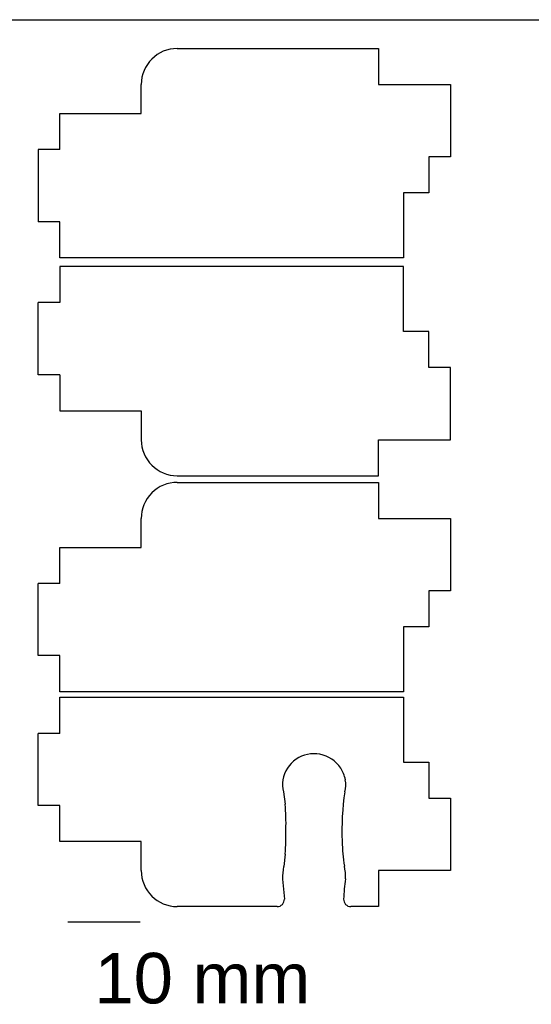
# Model space of a CAD drawing. Header units: millimetres. Extents: x -132 to 242, y -72 to 186.
# Tile 3 of 8: x 35 to 106, y 37 to 173. Entities that reach past the tile are written whole.
import ezdxf

# ---------------------------------------------------------------- set-up
doc = ezdxf.new("R2010")
doc.units = ezdxf.units.MM
doc.header["$MEASUREMENT"] = 0
doc.layers.add('CORTE_L_SER$CUT', color=178, linetype='Continuous', true_color=0x000000)
doc.layers.add('Default', color=178, linetype='Continuous', true_color=0x000000)

msp = doc.modelspace()

# ---------------------------------------------------------------- linework, layer by layer
for p, q in [((-131.53, 173.22), (202.47, 173.22)), ((37.71, 155.23), (37.71, 145.23)), ((40.71, 155.23), (37.71, 155.23)), ((40.71, 145.23), (37.71, 145.23)), ((37.71, 124.04), (37.71, 134.04)), ((40.71, 134.04), (37.71, 134.04)), ((40.71, 124.04), (37.71, 124.04)), ((37.71, 85.13), (37.71, 95.13)), ((40.71, 95.13), (37.71, 95.13)), ((40.71, 85.13), (37.71, 85.13)), ((37.71, 64.37), (37.71, 74.37)), ((40.71, 74.37), (37.71, 74.37)), ((40.71, 64.37), (37.71, 64.37)), ((41.81, 48.27), (51.81, 48.27))]:
    msp.add_line(p, q)
at = {"layer": 'CORTE_L_SER$CUT'}
for p, q in [((56.96, 169.23), (66.46, 169.23)), ((66.46, 169.23), (84.78, 169.23)), ((84.78, 169.23), (84.78, 164.23)), ((51.96, 160.23), (51.96, 164.23)), ((84.78, 164.23), (94.78, 164.23)), ((94.78, 164.23), (94.78, 154.23)), ((40.71, 155.23), (40.71, 160.23)), ((40.71, 160.23), (51.96, 160.23)), ((91.78, 154.23), (91.78, 149.23)), ((94.78, 154.23), (91.78, 154.23)), ((91.78, 149.23), (88.28, 149.23)), ((88.28, 149.23), (88.28, 140.23)), ((40.71, 140.23), (40.71, 145.23)), ((66.46, 140.23), (40.71, 140.23)), ((88.28, 140.23), (66.46, 140.23)), ((66.46, 139.04), (40.71, 139.04)), ((40.71, 139.04), (40.71, 134.04)), ((88.28, 139.04), (66.46, 139.04)), ((88.28, 130.04), (88.28, 139.04)), ((91.78, 130.04), (88.28, 130.04)), ((91.78, 125.04), (91.78, 130.04)), ((94.78, 125.04), (91.78, 125.04)), ((94.78, 115.04), (94.78, 125.04)), ((40.71, 124.04), (40.71, 119.04)), ((40.71, 119.04), (51.96, 119.04)), ((51.96, 119.04), (51.96, 115.04)), ((84.78, 115.04), (94.78, 115.04)), ((84.78, 110.04), (84.78, 115.04)), ((56.96, 110.04), (66.46, 110.04)), ((56.96, 109.13), (66.46, 109.13)), ((66.46, 110.04), (84.78, 110.04)), ((66.46, 109.13), (84.78, 109.13)), ((84.78, 109.13), (84.78, 104.13)), ((51.96, 100.13), (51.96, 104.13)), ((84.78, 104.13), (94.78, 104.13)), ((94.78, 104.13), (94.78, 94.13)), ((40.71, 100.13), (51.96, 100.13)), ((40.71, 95.13), (40.71, 100.13)), ((91.78, 94.13), (91.78, 89.13)), ((94.78, 94.13), (91.78, 94.13)), ((88.28, 89.13), (88.28, 80.13)), ((91.78, 89.13), (88.28, 89.13)), ((40.71, 80.13), (40.71, 85.13)), ((66.46, 80.13), (40.71, 80.13)), ((40.71, 79.37), (66.46, 79.37)), ((40.71, 74.37), (40.71, 79.37)), ((88.28, 80.13), (66.46, 80.13)), ((66.46, 79.37), (88.28, 79.37)), ((88.28, 79.37), (88.28, 70.37)), ((88.28, 70.37), (91.78, 70.37)), ((91.78, 70.37), (91.78, 65.37)), ((71.64, 66.27), (71.87, 64.54)), ((40.71, 59.37), (40.71, 64.37)), ((91.78, 65.37), (94.78, 65.37)), ((94.78, 65.37), (94.78, 55.37)), ((51.96, 59.37), (40.71, 59.37)), ((51.96, 55.37), (51.96, 59.37)), ((71.9, 57.64), (71.68, 55.91)), ((84.78, 55.37), (84.78, 50.37)), ((94.78, 55.37), (84.78, 55.37)), ((71.52, 54.19), (71.78, 51.41)), ((66.46, 50.37), (56.96, 50.37)), ((68.46, 50.37), (66.46, 50.37)), ((70.78, 50.37), (68.46, 50.37)), ((84.78, 50.37), (80.97, 50.37))]:
    msp.add_line(p, q, dxfattribs=at)
for centre, radius, start, end in [((56.96, 164.23), 5, 89.9999, 179.9997), ((56.96, 115.04), 5, 180, 270), ((56.96, 104.13), 5, 89.9996, 180), ((75.88, 67.15), 4.4, 79.3981, 169.6884), ((75.89, 67.14), 4.4, 33.1986, 79.4676), ((76, 67.19), 4.28, 10.2385, 33.5276), ((74.79, 67.27), 3.3, 168.3841, 197.6754), ((77.07, 67.27), 3.21, 342.2001, 12.1383), ((116.75, 60.92), 37.01, 171.6593, 182.3327), ((45.94, 61.93), 26.06, 358.1442, 5.7417), ((15.31, 60.84), 56.68, 356.7657, 0.2565), ((103.97, 59.88), 24.21, 181.1091, 189.2867), ((73.43, 54.47), 6.82, 357.9114, 12.7687), ((56.96, 55.37), 5, 180, 270), ((78.71, 54.39), 7.2, 167.8126, 181.658), ((105.84, 50.34), 25.89, 171.3854, 177.6301), ((70.78, 51.37), 1, 270, 2.395), ((80.97, 51.37), 1, 177.6049, 270)]:
    msp.add_arc(centre, radius, start, end, dxfattribs=at)

# ---------------------------------------------------------------- texts
at = {"layer": 'Default', "insert": (45.48, 43.96), "char_height": 7, "width": 35.4217, "attachment_point": 1, "line_spacing_factor": 0.963855}
msp.add_mtext('\\fHelvetica;10 mm', dxfattribs=at)

doc.saveas('drawing.dxf')
